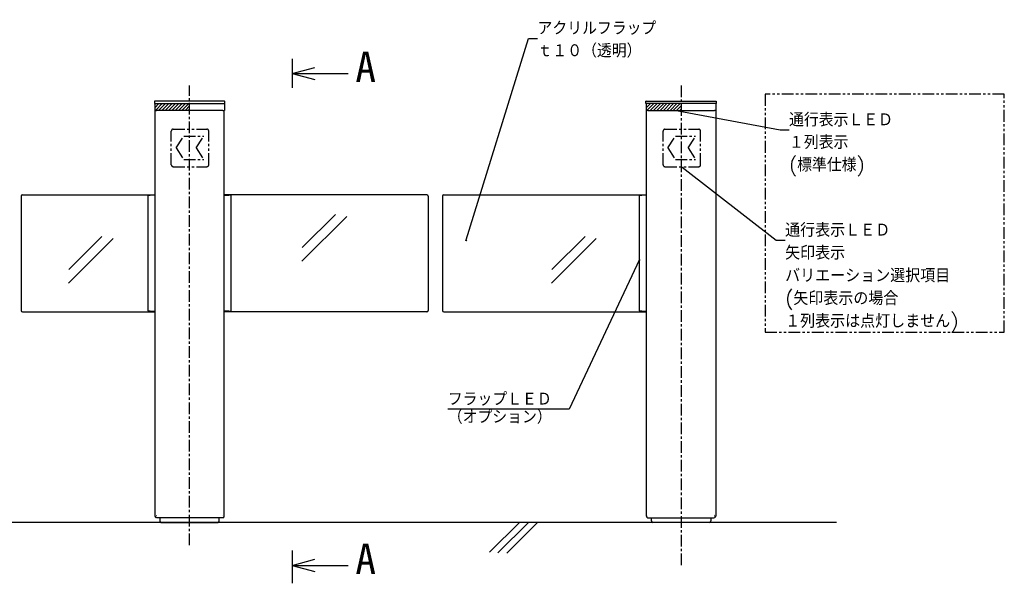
# Model space of a CAD drawing. Extents: x 10 to 5596, y 5 to 3911.
# Tile 5 of 7: x 1234 to 3337, y 498 to 1702. Entities that reach past the tile are written whole.
import ezdxf
from ezdxf import colors
from ezdxf.entities.mleader import LeaderData, LeaderLine
from ezdxf.math import Vec2, Vec3

# ---------------------------------------------------------------- set-up
doc = ezdxf.new("R2010")
doc.units = 0
doc.header["$LTSCALE"] = 20
doc.linetypes.add('CENTER', pattern=[2, 1.25, -0.25, 0.25, -0.25])
doc.linetypes.add('PHANTOM', pattern=[2.5, 1.25, -0.25, 0.25, -0.25, 0.25, -0.25])
doc.layers.get('0').update_dxf_attribs({"linetype": 'CONTINUOUS'})
doc.layers.add('MAIN10', color=6, linetype='CONTINUOUS')
doc.layers.add('MAIN11', color=1, linetype='CONTINUOUS')
doc.styles.add('KNJYOKO', font='TXT', dxfattribs={"bigfont": 'BIGFONT'})
doc.dimstyles.new('MAIN1004', dxfattribs={"dimtxt": 30.999999, "dimasz": 20, "dimexe": 10, "dimexo": 15, "dimgap": 0.09, "dimtad": 1, "dimdsep": 46, "dimtxsty": 'STANDARD', "dimcen": 0.09, "dimazin": 2, "dimtfac": 0.645161, "dimtdec": 4, "dimtmove": 0, "dimatfit": 3, "dimfxl": 1, "dimtvp": 0.516129, "dimtolj": 1, "dimtzin": 0, "dimarcsym": 0})

# ---------------------------------------------------------------- blocks, each defined once
blk = doc.blocks.new('_OPEN')
at = {"color": 0, "linetype": 'BYBLOCK', "lineweight": -2}
for p, q in [((-1, 0.166667), (0, 0)), ((0, 0), (-1, -0.166667)), ((0, 0), (-1, 0))]:
    blk.add_line(p, q, dxfattribs=at)
blk = doc.blocks.new('*D21')
at = {"layer": 'MAIN10', "color": 0, "linetype": 'BYBLOCK', "lineweight": -2}
for p, q in [((917.9, 1078.4), (588.5, 1078.4)), ((598.5, 630.4), (598.5, 1076.4))]:
    blk.add_line(p, q, dxfattribs=at)
at = {"layer": 'MAIN10', "color": 0, "linetype": 'BYBLOCK', "xscale": 20, "yscale": 20, "zscale": 20}
for p, rotation in [((598.5, 1078.4), 90), ((598.5, 628.4), 270)]:
    blk.add_blockref('_OPEN', p, dxfattribs=dict(at, rotation=rotation))
at = {"layer": 'MAIN10', "color": 0, "linetype": 'BYBLOCK', "insert": (582.5, 853.4), "char_height": 31, "attachment_point": 5, "rotation": 90, "line_spacing_factor": 0.667742}
blk.add_mtext('\\A1;450', dxfattribs=at)
blk = doc.blocks.new('*X3')
at = {"layer": 'MAIN10', "color": 0, "linetype": 'BYBLOCK', "lineweight": -2}
for p, q in [((2572.1, 1514.3), (2581.1, 1523.2)), ((2572.1, 1521.4), (2574, 1523.2)), ((2574.2, 1509.2), (2588.2, 1523.2)), ((2581.2, 1509.2), (2595.2, 1523.2)), ((2588.3, 1509.2), (2602.3, 1523.2)), ((2595.4, 1509.2), (2609.4, 1523.2)), ((2602.4, 1509.2), (2616.4, 1523.2)), ((2609.5, 1509.2), (2623.5, 1523.2)), ((2616.6, 1509.2), (2630.6, 1523.2)), ((2623.7, 1509.2), (2637.7, 1523.2)), ((2630.7, 1509.2), (2644.7, 1523.2)), ((2637.8, 1509.2), (2646.6, 1518.1)), ((2644.9, 1509.2), (2646.6, 1511))]:
    blk.add_line(p, q, dxfattribs=at)
blk = doc.blocks.new('*X4')
at = {"layer": 'MAIN10', "color": 0, "linetype": 'BYBLOCK', "lineweight": -2}
for p, q in [((1522.1, 1514.3), (1531.1, 1523.2)), ((1522.1, 1521.4), (1524, 1523.2)), ((1524.2, 1509.2), (1538.2, 1523.2)), ((1531.2, 1509.2), (1545.2, 1523.2)), ((1538.3, 1509.2), (1552.3, 1523.2)), ((1545.4, 1509.2), (1559.4, 1523.2)), ((1552.4, 1509.2), (1566.4, 1523.2)), ((1559.5, 1509.2), (1573.5, 1523.2)), ((1566.6, 1509.2), (1580.6, 1523.2)), ((1573.7, 1509.2), (1587.7, 1523.2)), ((1580.7, 1509.2), (1594.7, 1523.2)), ((1587.8, 1509.2), (1596.6, 1518.1)), ((1594.9, 1509.2), (1596.6, 1511))]:
    blk.add_line(p, q, dxfattribs=at)

msp = doc.modelspace()

# ---------------------------------------------------------------- linework, layer by layer
at = {"layer": 'MAIN10', "color": 3, "linetype": 'CONTINUOUS'}
for p, q in [((1815.991, 1619.039), (1815.991, 1556.54)), ((1815.991, 1587.655), (1864.288, 1600.596)), ((1815.991, 1587.655), (1935.636, 1587.655)), ((1815.991, 1587.655), (1864.288, 1574.714)), ((1908.257, 1286.448), (1837.327, 1215.518)), ((1932.327, 1282.233), (1836.658, 1186.565)), ((1433.618, 1235.302), (1337.95, 1139.633)), ((1409.548, 1239.516), (1338.619, 1168.587)), ((2465.423, 1235.302), (2369.754, 1139.633)), ((2441.353, 1239.516), (2370.423, 1168.587)), ((2978.668, 628.447), (556.061, 628.447)), ((2301.128, 628.447), (2237.541, 564.861)), ((2320.365, 628.358), (2255.069, 563.062)), ((2339.602, 628.27), (2274.306, 562.974)), ((1815.991, 568.602), (1815.991, 498.29)), ((1815.991, 536.645), (1864.288, 549.586)), ((1815.991, 536.645), (1935.636, 536.645)), ((1815.991, 536.645), (1864.288, 523.704))]:
    msp.add_line(p, q, dxfattribs=at)
at = {"layer": 'MAIN10', "color": 3, "linetype": 'PHANTOM'}
for p, q in [((3337.066, 1543.294), (2826.192, 1543.294)), ((2826.192, 1543.294), (2826.192, 1034.54)), ((3337.066, 1034.54), (3337.066, 1543.294)), ((1567.861, 1428.447), (1584.051, 1453.447)), ((1584.051, 1453.447), (1627.144, 1453.447)), ((1610.954, 1428.447), (1627.144, 1453.447)), ((2618.461, 1428.447), (2634.651, 1453.447)), ((2634.651, 1453.447), (2677.744, 1453.447)), ((2661.554, 1428.447), (2677.744, 1453.447)), ((1567.861, 1428.447), (1584.051, 1403.447)), ((1610.954, 1428.447), (1627.144, 1403.447)), ((2618.461, 1428.447), (2634.651, 1403.447)), ((2661.554, 1428.447), (2677.744, 1403.447)), ((1584.051, 1403.447), (1627.144, 1403.447)), ((2634.651, 1403.447), (2677.744, 1403.447)), ((2826.192, 1034.54), (3337.066, 1034.54))]:
    msp.add_line(p, q, dxfattribs=at)
at = {"layer": 'MAIN11', "color": 3, "linetype": 'CENTER'}
for p, q in [((1596.626, 579.939), (1596.626, 1561.958)), ((2646.626, 1561.958), (2646.626, 536.301))]:
    msp.add_line(p, q, dxfattribs=at)
at = {"layer": 'MAIN11', "color": 7, "linetype": 'CONTINUOUS'}
for p, q in [((1521.926, 1528.447), (1521.626, 1528.147)), ((1521.626, 1528.147), (1521.626, 1523.747)), ((1521.626, 1523.747), (1521.926, 1523.447)), ((1522.75, 1528.447), (1521.926, 1528.447)), ((1521.926, 1523.447), (1522.126, 1523.447)), ((1522.326, 1523.447), (1522.126, 1523.447)), ((1522.126, 1523.447), (1522.126, 1523.247)), ((1522.126, 1523.247), (1522.126, 1508.647)), ((1522.326, 1523.447), (1525.127, 1523.447)), ((1670.502, 1528.447), (1522.75, 1528.447)), ((1525.127, 1523.447), (1668.126, 1523.447)), ((1668.126, 1523.447), (1670.926, 1523.447)), ((1671.326, 1528.447), (1670.502, 1528.447)), ((1670.926, 1523.447), (1671.126, 1523.447)), ((1671.126, 1523.447), (1671.326, 1523.447)), ((1671.126, 1523.247), (1671.126, 1523.447)), ((1671.126, 1523.247), (1671.126, 1508.647)), ((1671.326, 1528.447), (1671.626, 1528.147)), ((1671.626, 1523.747), (1671.326, 1523.447)), ((1671.626, 1523.747), (1671.626, 1528.147)), ((2571.926, 1528.447), (2571.626, 1528.147)), ((2571.626, 1523.747), (2571.626, 1528.147)), ((2571.626, 1523.747), (2571.926, 1523.447)), ((2571.926, 1528.447), (2572.75, 1528.447)), ((2572.126, 1523.447), (2571.926, 1523.447)), ((2572.326, 1523.447), (2572.126, 1523.447)), ((2572.126, 1523.247), (2572.126, 1523.447)), ((2572.126, 1523.247), (2572.126, 1508.647)), ((2575.127, 1523.447), (2572.326, 1523.447)), ((2572.75, 1528.447), (2720.502, 1528.447)), ((2718.126, 1523.447), (2575.127, 1523.447)), ((2720.926, 1523.447), (2718.126, 1523.447)), ((2720.502, 1528.447), (2721.326, 1528.447)), ((2720.626, 1523.747), (2721.626, 1523.747)), ((2720.926, 1523.447), (2721.126, 1523.447)), ((2721.326, 1523.447), (2721.126, 1523.447)), ((2721.126, 1523.447), (2721.126, 1523.247)), ((2721.126, 1523.247), (2721.126, 1508.647)), ((2721.326, 1528.447), (2721.626, 1528.147)), ((2721.626, 1523.747), (2721.326, 1523.447)), ((2721.626, 1528.147), (2721.626, 1523.747)), ((1522.126, 1508.647), (1522.126, 1508.447)), ((1522.326, 1508.447), (1522.126, 1508.447)), ((1522.326, 1508.447), (1522.626, 1508.447)), ((1522.626, 1508.447), (1525.626, 1508.447)), ((1522.626, 1508.447), (1522.626, 641.447)), ((1667.626, 1508.447), (1525.626, 1508.447)), ((1667.626, 1508.447), (1670.626, 1508.447)), ((1670.626, 641.447), (1670.626, 1508.447)), ((1670.626, 1508.447), (1670.926, 1508.447)), ((1670.926, 1508.447), (1671.126, 1508.447)), ((1671.126, 1508.447), (1671.126, 1508.647)), ((2572.126, 1508.447), (2572.126, 1508.647)), ((2572.326, 1508.447), (2572.126, 1508.447)), ((2572.626, 1508.447), (2572.326, 1508.447)), ((2572.626, 641.447), (2572.626, 1508.447)), ((2575.626, 1508.447), (2572.626, 1508.447)), ((2575.626, 1508.447), (2717.626, 1508.447)), ((2720.626, 1508.447), (2717.626, 1508.447)), ((2720.626, 1508.447), (2720.626, 641.447)), ((2720.926, 1508.447), (2720.626, 1508.447)), ((2720.926, 1508.447), (2721.126, 1508.447)), ((2721.126, 1508.647), (2721.126, 1508.447)), ((1236.626, 1325.447), (1236.626, 1081.447)), ((1239.626, 1328.447), (1522.626, 1328.447)), ((1507.969, 1080.447), (1507.969, 1326.447)), ((1508.676, 1327.447), (1511.212, 1327.447)), ((1511.212, 1327.447), (1512.626, 1327.447)), ((1522.626, 1327.447), (1512.626, 1327.447)), ((2103.626, 1328.447), (1670.626, 1328.447)), ((1670.626, 1327.447), (1680.626, 1327.447)), ((1682.04, 1327.447), (1680.626, 1327.447)), ((1684.576, 1327.447), (1682.04, 1327.447)), ((1685.283, 1080.447), (1685.283, 1326.447)), ((2106.626, 1325.447), (2106.626, 1081.447)), ((2136.626, 1325.447), (2136.626, 1081.447)), ((2139.626, 1328.447), (2572.626, 1328.447)), ((2557.969, 1080.447), (2557.969, 1326.447)), ((2558.676, 1327.447), (2561.212, 1327.447)), ((2561.212, 1327.447), (2562.626, 1327.447)), ((2572.626, 1327.447), (2562.626, 1327.447)), ((1239.626, 1078.447), (1522.626, 1078.447)), ((1511.212, 1079.447), (1508.676, 1079.447)), ((1512.626, 1079.447), (1511.212, 1079.447)), ((1512.626, 1079.447), (1522.626, 1079.447)), ((1680.626, 1079.447), (1670.626, 1079.447)), ((2103.626, 1078.447), (1670.626, 1078.447)), ((1680.626, 1079.447), (1682.04, 1079.447)), ((1682.04, 1079.447), (1684.576, 1079.447)), ((2139.626, 1078.447), (2572.626, 1078.447)), ((2561.212, 1079.447), (2558.676, 1079.447)), ((2562.626, 1079.447), (2561.212, 1079.447)), ((2562.626, 1079.447), (2572.626, 1079.447)), ((1525.614, 643.447), (1525.626, 643.447)), ((1525.633, 643.447), (1525.626, 643.447)), ((1525.633, 643.447), (1525.627, 643.447)), ((1667.612, 638.447), (1525.633, 638.447)), ((1533.226, 638.447), (1533.226, 631.454)), ((1533.226, 631.447), (1533.226, 631.454)), ((1533.226, 631.447), (1533.226, 631.454)), ((1533.226, 631.447), (1533.226, 631.435)), ((1658.526, 631.441), (1658.526, 631.447)), ((1660.026, 631.454), (1660.026, 638.447)), ((1660.026, 631.454), (1660.026, 631.447)), ((1660.026, 631.454), (1660.026, 631.447)), ((1660.026, 631.435), (1660.026, 631.447)), ((1667.626, 643.447), (1667.612, 643.447)), ((1667.612, 643.447), (1667.626, 643.447)), ((2575.64, 643.447), (2575.627, 643.447)), ((2575.627, 638.447), (2575.64, 638.447)), ((2575.64, 638.447), (2717.619, 638.447)), ((2583.226, 631.454), (2583.226, 638.447)), ((2583.226, 631.454), (2583.226, 631.447)), ((2583.226, 631.454), (2583.226, 631.447)), ((2583.226, 631.435), (2583.226, 631.447)), ((2710.026, 638.447), (2710.026, 631.454)), ((2710.026, 631.447), (2710.026, 631.454)), ((2710.026, 631.447), (2710.026, 631.454)), ((2710.026, 631.447), (2710.026, 631.435)), ((2717.619, 643.447), (2717.626, 643.447)), ((2717.619, 643.447), (2717.626, 643.447)), ((2717.632, 644.947), (2717.626, 644.947)), ((2717.638, 643.447), (2717.626, 643.447)), ((1536.227, 628.447), (1657.026, 628.447)), ((2707.026, 628.447), (2586.227, 628.447))]:
    msp.add_line(p, q, dxfattribs=at)
at = {"layer": 'MAIN11', "color": 7, "linetype": 'PHANTOM'}
for p, q in [((1557.626, 1392.447), (1557.626, 1464.447)), ((1561.626, 1468.447), (1633.626, 1468.447)), ((1637.626, 1392.447), (1637.626, 1464.447)), ((2608.226, 1392.447), (2608.226, 1464.447)), ((2612.226, 1468.447), (2684.226, 1468.447)), ((2688.226, 1392.447), (2688.226, 1464.447)), ((1561.626, 1388.447), (1633.626, 1388.447)), ((2612.226, 1388.447), (2684.226, 1388.447))]:
    msp.add_line(p, q, dxfattribs=at)
at = {"layer": 'MAIN11', "color": 7, "linetype": 'CONTINUOUS'}
for centre, radius, start, end in [((1522.326, 1523.247), 0.2, 90.019387, 179.980606), ((1670.926, 1523.247), 0.2, 0.020222, 89.979786), ((2572.326, 1523.247), 0.2, 90.020214, 179.979778), ((2720.926, 1523.247), 0.2, 0.019394, 89.980613), ((1522.326, 1508.647), 0.2, 180.019394, 269.980613), ((1670.926, 1508.647), 0.2, 270.019414, 359.980578), ((2572.326, 1508.647), 0.2, 180.019422, 269.980586), ((2720.926, 1508.647), 0.2, 270.019387, 359.980606), ((1239.626, 1325.447), 3, 90, 180), ((1508.853, 1326.572), 0.893, 101.421754, 188.049467), ((1684.399, 1326.572), 0.893, 351.950533, 438.578246), ((2103.626, 1325.447), 3, 360, 450), ((2139.626, 1325.447), 3, 90, 180), ((2558.853, 1326.572), 0.893, 101.421754, 188.049467), ((1239.626, 1081.447), 3, 180, 270), ((1508.853, 1080.322), 0.893, 171.950533, 258.578246), ((1684.399, 1080.322), 0.893, 281.421754, 368.049467), ((2103.626, 1081.447), 3, 270, 360), ((2139.626, 1081.447), 3, 180, 270), ((2558.853, 1080.322), 0.893, 171.950533, 258.578246), ((1525.626, 641.447), 3, 180, 269.771822), ((1536.226, 631.447), 3, 180.228178, 270), ((1657.026, 631.447), 3, 270, 359.771822), ((1667.626, 641.447), 3, 270, 360), ((2575.626, 641.447), 3, 180, 270), ((2586.226, 631.447), 3, 180.228178, 270), ((2707.026, 631.447), 3, 270, 359.771822), ((2717.626, 641.447), 3, 270.228178, 360)]:
    msp.add_arc(centre, radius, start, end, dxfattribs=at)
at = {"layer": 'MAIN11', "color": 7, "linetype": 'PHANTOM'}
for centre, start, end in [((1561.626, 1464.447), 90, 180), ((1633.626, 1464.447), 0, 90), ((2612.226, 1464.447), 90, 180), ((2684.226, 1464.447), 0, 90), ((1561.626, 1392.447), 180, 270), ((1633.626, 1392.447), 270, 360), ((2612.226, 1392.447), 180, 270), ((2684.226, 1392.447), 270, 360)]:
    msp.add_arc(centre, 4, start, end, dxfattribs=at)

# ---------------------------------------------------------------- block references
at = {"layer": 'MAIN10', "color": 7, "linetype": 'CONTINUOUS'}
for name in ['*X4', '*X3']:
    msp.add_blockref(name, (0, 0), dxfattribs=at)

# ---------------------------------------------------------------- texts
at = {"layer": 'MAIN10', "color": 1, "linetype": 'CONTINUOUS', "char_height": 80, "attachment_point": 1, "line_spacing_factor": 0.675}
for insert in [(1950.781, 1634.337), (1950.781, 583.327)]:
    msp.add_mtext('{\\H0.81x;{A}}', dxfattribs=dict(at, insert=insert))
at = {"layer": 'MAIN10', "color": 7, "linetype": 'CONTINUOUS', "insert": (2148.226, 906.308), "char_height": 31, "attachment_point": 1, "line_spacing_factor": 0.793548, "style": 'KNJYOKO'}
msp.add_mtext('{\\H0.93x;{フラップＬＥＤ\\P（オプション）}}', dxfattribs=at)

# ---------------------------------------------------------------- dimensions: what is measured, and where the dimension line sits
at = {"layer": 'MAIN10', "color": 7, "linetype": 'CONTINUOUS'}
dim = msp.add_linear_dim(base=(598.476, 628.447), p1=(920.626, 1078.447), p2=(2978.668, 628.447), angle=90, dimstyle='MAIN1004', override={"dimasz": 20, "dimblk1": 'OPEN', "dimblk2": 'OPEN', "dimsah": 1}, dxfattribs=at)
dim.commit()
dim.dimension.update_dxf_attribs({"geometry": '*D21', "text_midpoint": (597.976, 853.447)})

# ---------------------------------------------------------------- leaders
at = {"layer": 'MAIN10', "color": 7, "linetype": 'CONTINUOUS', "annotation_type": 0, "has_hookline": 1, "hookline_direction": 1, "text_width": 239.799}
msp.add_leader([(2557.969, 1190.247), (2407.286, 870.308), (2388.025, 870.308)], dimstyle='MAIN1004', override={"dimasz": 2, "dimgap": 0, "dimtad": 1, "dimldrblk": 'OPEN'}, dxfattribs=at)
at = {"layer": 'MAIN10', "color": 7, "linetype": 'CONTINUOUS'}
ml = msp.add_multileader_mtext('STANDARD', dxfattribs=at)
ml.set_content('{\\H0.93x;{アクリルフラップ\\Pｔ１０（透明）}}', color=7, style='KNJYOKO')
ml.set_leader_properties(color=7, linetype='CONTINUOUS', lineweight=-1)
ml.set_arrow_properties(name='OPEN')
ml.build(insert=Vec2(0, 0))
ml.multileader.update_dxf_attribs({"text_left_attachment_type": 6, "dogleg_length": 0, "arrow_head_size": 2})
ctx = ml.context
ctx.base_point, ctx.char_height, ctx.arrow_head_size, ctx.landing_gap_size, ctx.plane_origin = Vec3(2339.987, 1662.61), 31, 2, 0.01, Vec3(2187.014, 2187.014)
ctx.left_attachment, ctx.right_attachment = 6, 6
notes = []
notes.append((ctx, [(0, (1, 0, 0), (2320.727, 1662.61), (1, 0), 19.26, [(0, [(2187.014, 1230.309)], 0, [])])]))
ctx.mtext.insert = Vec3(2339.987, 1698.61)
ml = msp.add_multileader_mtext('STANDARD', dxfattribs=at)
ml.set_content('{\\H0.93x;{通行表示ＬＥＤ\\P１列表示\\P(標準仕様)}}', color=7, style='KNJYOKO')
ml.set_leader_properties(color=7, linetype='CONTINUOUS', lineweight=-1)
ml.set_arrow_properties(name='OPEN')
ml.build(insert=Vec2(0, 0))
ml.multileader.update_dxf_attribs({"text_left_attachment_type": 6, "dogleg_length": 0, "arrow_head_size": 2})
ctx = ml.context
ctx.base_point, ctx.char_height, ctx.arrow_head_size, ctx.landing_gap_size, ctx.plane_origin = Vec3(2877.25, 1466.981), 31, 2, 0.01, Vec3(2630.731, 2630.731)
ctx.left_attachment, ctx.right_attachment = 6, 6
notes.append((ctx, [(0, (1, 0, 0), (2857.99, 1466.981), (1, 0), 19.26, [(0, [(2630.731, 1509.247)], 0, [])])]))
ctx.mtext.insert = Vec3(2877.25, 1502.981)
ml = msp.add_multileader_mtext('STANDARD', dxfattribs=at)
ml.set_content('{\\H0.94x;{通行表示ＬＥＤ\\P矢印表示\\Pバリエーション選択項目\\P(矢印表示の場合\\P１列表示は点灯しません)}}', color=7, style='KNJYOKO')
ml.set_leader_properties(color=7, linetype='CONTINUOUS', lineweight=-1)
ml.set_arrow_properties(name='OPEN')
ml.build(insert=Vec2(0, 0))
ml.multileader.update_dxf_attribs({"text_left_attachment_type": 6, "dogleg_length": 0, "arrow_head_size": 2})
ctx = ml.context
ctx.base_point, ctx.char_height, ctx.arrow_head_size, ctx.landing_gap_size, ctx.plane_origin = Vec3(2868.862, 1231.425), 31, 2, 0.01, Vec3(2647.226, 2647.226)
ctx.left_attachment, ctx.right_attachment = 6, 6
notes.append((ctx, [(0, (1, 0, 0), (2849.602, 1231.425), (1, 0), 19.26, [(0, [(2647.226, 1388.447)], 0, [])])]))
ctx.mtext.insert = Vec3(2868.862, 1267.425)
for ctx, leaders in notes:
    for number, flags, end, landing, length, lines in leaders:
        leader = LeaderData()
        leader.index, (leader.has_last_leader_line, leader.has_dogleg_vector, leader.attachment_direction) = number, flags
        leader.last_leader_point, leader.dogleg_vector, leader.dogleg_length = Vec3(end), Vec3(landing), length
        for number, points, colour, breaks in lines:
            line = LeaderLine()
            line.index, line.vertices, line.color, line.breaks = number, Vec3.list(points), colors.encode_raw_color(colour), breaks
            leader.lines.append(line)
        ctx.leaders.append(leader)

doc.saveas('drawing.dxf')
